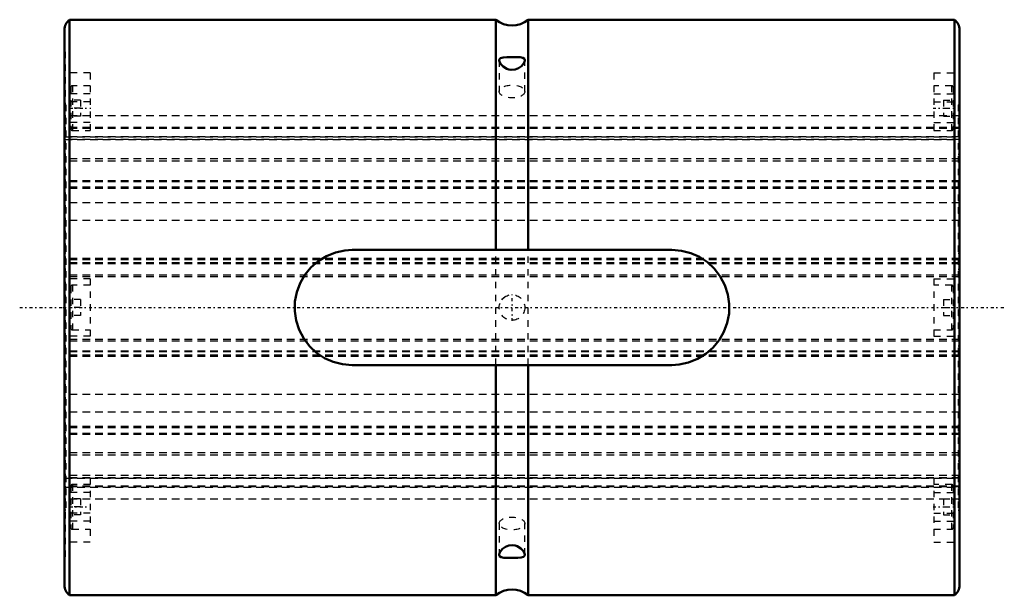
# Model space of a CAD drawing. Header units: millimetres. Extents: x -7 to 147, y -45 to 45.
import ezdxf

# ---------------------------------------------------------------- set-up
doc = ezdxf.new("R2010")
doc.units = ezdxf.units.MM
doc.linetypes.add('Center', pattern=[1.5, 0.45, -0.5, 0.05, -0.5])
doc.linetypes.add('Dashed', pattern=[2, 1, -1])
for name, color, linetype, lineweight in [('2d ConnectionPoints', 7, 'Continuous', 50), ('AM_0', 7, 'Continuous', 50), ('AM_7', 7, 'Center', 25), ('AM_9', 6, 'Dashed', 25)]:
    doc.layers.add(name, color=color, linetype=linetype, lineweight=lineweight)

# ---------------------------------------------------------------- blocks, each defined once
blk = doc.blocks.new('1_60L_cylinder_0_in_SLS60L1140_00__4')
at = {"layer": 'AM_0'}
for p, q in [((67.47, 45), (0.8, 45)), ((0.8, 45), (0.8, -45)), ((67.47, 45), (67.47, 9)), ((139.2, 45), (72.53, 45)), ((72.53, 45), (72.53, 9)), ((139.2, 45), (139.2, -45)), ((0, 43.4), (0, -43.4)), ((140, 43.4), (140, -43.4)), ((45, 9), (95, 9)), ((95, -9), (45, -9)), ((67.47, -9), (67.47, -45)), ((72.53, -9), (72.53, -45)), ((0.8, -45), (67.47, -45)), ((72.53, -45), (139.2, -45))]:
    blk.add_line(p, q, dxfattribs=at)
for points in [[(69.17, 39.14), (68.6, 39.1), (68.2, 38.99), (68.08, 38.89), (68.01, 38.75), (68, 38.65)], [(68, 38.65), (68.04, 38.42), (68.24, 38.06), (68.61, 37.67), (69.19, 37.32), (69.51, 37.21), (69.86, 37.16), (70.47, 37.21), (71.02, 37.41), (71.49, 37.76), (71.86, 38.21), (71.96, 38.43), (72, 38.62), (72, 38.65)], [(72, 38.65), (71.93, 38.88), (71.7, 39.04), (71.28, 39.12), (70.67, 39.15), (70, 39.15), (69.41, 39.15), (69.17, 39.14)], [(45, -9), (43.51, -8.87), (42.05, -8.5), (40.69, -7.9), (39.44, -7.08), (38.34, -6.05), (37.42, -4.85), (36.71, -3.5), (36.24, -2.05), (36.02, -0.55), (36.05, 0.96), (36.33, 2.42), (36.85, 3.81), (37.59, 5.11), (38.53, 6.26), (39.68, 7.26), (40.97, 8.05), (42.39, 8.61), (43.88, 8.93), (45, 9)], [(95, 9), (96.49, 8.87), (97.95, 8.5), (99.31, 7.9), (100.56, 7.08), (101.66, 6.05), (102.58, 4.85), (103.29, 3.5), (103.76, 2.05), (103.98, 0.55), (103.95, -0.96), (103.67, -2.42), (103.15, -3.81), (102.41, -5.11), (101.47, -6.26), (100.32, -7.26), (99.03, -8.05), (97.61, -8.61), (96.12, -8.93), (95, -9)], [(72, -38.65), (71.95, -38.42), (71.76, -38.06), (71.38, -37.66), (70.81, -37.31), (70.48, -37.21), (70.13, -37.16), (69.52, -37.21), (68.98, -37.42), (68.5, -37.76), (68.14, -38.22), (68.04, -38.43), (68, -38.63), (68, -38.65)], [(68, -38.65), (68.07, -38.89), (68.3, -39.04), (68.72, -39.12), (69.17, -39.14)], [(69.17, -39.14), (69.75, -39.15), (70.36, -39.15), (70.91, -39.14), (71.41, -39.1), (71.8, -38.99), (71.92, -38.89), (71.99, -38.75), (72, -38.65)]]:
    blk.add_lwpolyline(points, dxfattribs=at)
for centre, radius, start, end in [((2, 43.4), 2, 126.8699, 180), ((70, 48.1), 4, 230.7652, 309.2348), ((138, 43.4), 2, 0, 53.1301), ((2, -43.4), 2, 180, 233.1301), ((70, -48.1), 4, 50.7652, 129.2348), ((138, -43.4), 2, 306.8699, 360)]:
    blk.add_arc(centre, radius, start, end, dxfattribs=at)
at = {"layer": 'AM_7'}
for p, q in [((0.85, 31.18), (4.15, 31.18)), ((135.85, 31.18), (139.15, 31.18)), ((70, -2.1), (70, 2.1)), ((-7, 0), (147, 0)), ((0.85, -31.18), (4.15, -31.18)), ((135.85, -31.18), (139.15, -31.18))]:
    blk.add_line(p, q, dxfattribs=at)
at = {"layer": 'AM_9'}
for p, q in [((0.1, 40), (0, 40)), ((0.1, 40), (0.1, -40)), ((68, 38.64), (68, 33.77)), ((72, 33.77), (72, 38.65)), ((140, 40), (139.9, 40)), ((139.9, 40), (139.9, -40)), ((4, 36.67), (0.1, 36.67)), ((4, 36.67), (4, 26.68)), ((136, 36.67), (136, 26.68)), ((136, 36.67), (139.9, 36.67)), ((1, 34.43), (1, 27.93)), ((1.25, 34.68), (1.25, 27.68)), ((4, 34.68), (1.25, 34.68)), ((138.75, 34.68), (136, 34.68)), ((138.75, 34.68), (138.75, 27.68)), ((139, 34.43), (139, 27.93)), ((4, 33.43), (0.1, 33.43)), ((2.5, 32.43), (1, 32.43)), ((2.5, 32.43), (2.5, 29.93)), ((136, 33.43), (139.9, 33.43)), ((137.5, 32.43), (139, 32.43)), ((137.5, 32.43), (137.5, 29.93)), ((4, 32.17), (0.1, 32.17)), ((0.2, 31.68), (0.1, 31.68)), ((0.2, 31.68), (0.2, -31.68)), ((2.5, 31.18), (1, 31.18)), ((136, 32.17), (139.9, 32.17)), ((137.5, 31.18), (139, 31.18)), ((139.8, 31.68), (139.9, 31.68)), ((139.8, 31.68), (139.8, -31.68)), ((0.2, 29.95), (0.1, 29.95)), ((139.8, 29.96), (0.2, 29.96)), ((2.5, 29.93), (1, 29.93)), ((137.5, 29.93), (139, 29.93)), ((139.8, 29.95), (139.9, 29.95)), ((4, 28.93), (0.1, 28.93)), ((0.2, 28.1), (0.1, 28.1)), ((0.2, 28.05), (0.1, 28.05)), ((139.8, 28.14), (0.2, 28.14)), ((139.8, 28.12), (0.2, 28.12)), ((139.8, 28.01), (0.2, 28.01)), ((136, 28.93), (139.9, 28.93)), ((139.8, 28.1), (139.9, 28.1)), ((139.8, 28.05), (139.9, 28.05)), ((0.2, 26.81), (0.1, 26.81)), ((0.1, 26.68), (4, 26.68)), ((0.2, 26.69), (139.8, 26.69)), ((139.8, 26.69), (0.2, 26.69)), ((139.8, 26.69), (0.2, 26.69)), ((139.8, 26.66), (0.2, 26.66)), ((139.8, 26.29), (0.2, 26.29)), ((0.2, 26.26), (139.8, 26.26)), ((1.25, 27.68), (4, 27.68)), ((136, 27.68), (138.75, 27.68)), ((136, 26.68), (139.9, 26.68)), ((139.9, 26.81), (139.8, 26.81)), ((0.2, 23.98), (0.1, 23.98)), ((139.8, 23.24), (0.2, 23.24)), ((139.8, 23.98), (139.9, 23.98)), ((139.8, 22.87), (0.2, 22.87)), ((0.2, 19.62), (0.1, 19.62)), ((139.8, 19.81), (0.2, 19.81)), ((139.8, 19.65), (0.2, 19.65)), ((139.8, 18.83), (0.2, 18.83)), ((139.8, 18.61), (0.2, 18.61)), ((139.8, 19.62), (139.9, 19.62)), ((0.2, 16.9), (0.1, 16.9)), ((139.8, 16.34), (0.2, 16.34)), ((139.8, 16.9), (139.9, 16.9)), ((0.2, 14.77), (0.1, 14.77)), ((139.8, 14.77), (139.9, 14.77)), ((139.8, 13.62), (0.2, 13.62)), ((0.2, 8.48), (0.1, 8.48)), ((67.47, -9), (67.47, 9)), ((72.53, -9), (72.53, 9)), ((139.8, 8.48), (139.9, 8.48)), ((139.8, 7.68), (0.2, 7.68)), ((139.8, 7.46), (0.2, 7.46)), ((139.8, 6.99), (0.2, 6.99)), ((139.8, 6.85), (0.2, 6.85)), ((0.2, 5.97), (0.1, 5.97)), ((139.8, 5.07), (0.2, 5.07)), ((139.8, 4.81), (0.2, 4.81)), ((139.8, 5.97), (139.9, 5.97)), ((4, 4.5), (0.1, 4.5)), ((1, 3.25), (1, -3.25)), ((1.25, 3.5), (1.25, -3.5)), ((4, 3.5), (1.25, 3.5)), ((4, 4.5), (4, -4.5)), ((136, 4.5), (136, -4.5)), ((136, 4.5), (139.9, 4.5)), ((138.75, 3.5), (136, 3.5)), ((138.75, 3.5), (138.75, -3.5)), ((139, 3.25), (139, -3.25)), ((68.89, 1.66), (68.95, 1.7)), ((0.2, 1.24), (0.1, 1.24)), ((2.5, 1.25), (1, 1.25)), ((2.5, 1.25), (2.5, -1.25)), ((137.5, 1.25), (139, 1.25)), ((137.5, 1.25), (137.5, -1.25)), ((139.8, 1.24), (139.9, 1.24)), ((0.1, -1.24), (0.2, -1.24)), ((2.5, 0), (1, 0)), ((2.5, -1.25), (1, -1.25)), ((137.5, 0), (139, 0)), ((137.5, -1.25), (139, -1.25)), ((139.8, -1.24), (139.9, -1.24)), ((4, -4.5), (0.1, -4.5)), ((1.25, -3.5), (4, -3.5)), ((136, -3.5), (138.75, -3.5)), ((136, -4.5), (139.9, -4.5)), ((0.2, -5.97), (0.1, -5.97)), ((139.8, -5.02), (0.2, -5.02)), ((139.8, -5.27), (0.2, -5.27)), ((139.8, -5.97), (139.9, -5.97)), ((139.8, -6.84), (0.2, -6.84)), ((139.8, -6.95), (0.2, -6.95)), ((139.8, -7.46), (0.2, -7.46)), ((139.8, -7.68), (0.2, -7.68)), ((0.2, -8.48), (0.1, -8.48)), ((139.8, -8.48), (139.9, -8.48)), ((139.8, -13.62), (0.2, -13.62)), ((0.2, -14.77), (0.1, -14.77)), ((139.8, -14.77), (139.9, -14.77)), ((0.2, -16.9), (0.1, -16.9)), ((139.8, -16.34), (0.2, -16.34)), ((139.8, -16.9), (139.9, -16.9)), ((0.2, -19.62), (0.1, -19.62)), ((139.8, -18.61), (0.2, -18.61)), ((139.8, -18.83), (0.2, -18.83)), ((139.8, -19.72), (0.2, -19.72)), ((139.8, -19.85), (0.2, -19.85)), ((139.8, -19.62), (139.9, -19.62)), ((139.8, -22.74), (0.2, -22.74)), ((0.2, -23.98), (0.1, -23.98)), ((139.8, -23.11), (0.2, -23.11)), ((139.8, -23.98), (139.9, -23.98)), ((4, -26.68), (0.1, -26.68)), ((0.1, -26.81), (0.2, -26.81)), ((139.8, -26.26), (0.2, -26.26)), ((139.8, -26.29), (0.2, -26.29)), ((139.8, -26.63), (0.2, -26.63)), ((139.8, -26.64), (0.2, -26.64)), ((139.8, -26.66), (0.2, -26.66)), ((0.2, -26.66), (139.8, -26.66)), ((1.25, -27.68), (1.25, -34.68)), ((4, -27.68), (1.25, -27.68)), ((4, -26.68), (4, -36.67)), ((139.9, -26.68), (136, -26.68)), ((136, -26.68), (136, -36.67)), ((138.75, -27.68), (136, -27.68)), ((138.75, -27.68), (138.75, -34.68)), ((139.8, -26.81), (139.9, -26.81)), ((0.2, -28.05), (0.1, -28.05)), ((0.2, -28.1), (0.1, -28.1)), ((4, -28.93), (0.1, -28.93)), ((139.8, -27.94), (0.2, -27.94)), ((139.8, -28.05), (0.2, -28.05)), ((0.2, -28.07), (139.8, -28.07)), ((1, -27.93), (1, -34.43)), ((136, -28.93), (139.9, -28.93)), ((139, -27.93), (139, -34.43)), ((139.8, -28.05), (139.9, -28.05)), ((139.8, -28.1), (139.9, -28.1)), ((0.2, -29.95), (0.1, -29.95)), ((139.8, -29.96), (0.2, -29.96)), ((2.5, -29.93), (1, -29.93)), ((2.5, -29.93), (2.5, -32.43)), ((137.5, -29.93), (139, -29.93)), ((137.5, -29.93), (137.5, -32.43)), ((139.8, -29.95), (139.9, -29.95)), ((0.2, -31.68), (0.1, -31.68)), ((4, -32.17), (0.1, -32.17)), ((2.5, -31.18), (1, -31.18)), ((136, -32.17), (139.9, -32.17)), ((137.5, -31.18), (139, -31.18)), ((139.8, -31.68), (139.9, -31.68)), ((4, -33.43), (0.1, -33.43)), ((2.5, -32.43), (1, -32.43)), ((68, -33.77), (68, -38.65)), ((72, -38.64), (72, -33.77)), ((136, -33.43), (139.9, -33.43)), ((137.5, -32.43), (139, -32.43)), ((1.25, -34.68), (4, -34.68)), ((136, -34.68), (138.75, -34.68)), ((4, -36.67), (0.1, -36.67)), ((136, -36.67), (139.9, -36.67)), ((0, -40), (0.1, -40)), ((139.9, -40), (140, -40))]:
    blk.add_line(p, q, dxfattribs=at)
blk.add_lwpolyline([(68.42, 1.22), (68.51, 1.33), (68.89, 1.66)], dxfattribs=at)
blk.add_circle((70, 0), 2, dxfattribs=at)
for centre, start, end in [((1.25, 34.43), 90, 180), ((138.75, 34.43), 360, 90), ((1.25, 27.93), 180, 270), ((138.75, 27.93), 270, 0), ((1.25, 3.25), 90, 180), ((138.75, 3.25), 360, 90), ((1.25, -3.25), 180, 270), ((138.75, -3.25), 270, 0), ((1.25, -27.93), 90, 180), ((138.75, -27.93), 360, 90), ((1.25, -34.43), 180, 270), ((138.75, -34.43), 270, 0)]:
    blk.add_arc(centre, 0.25, start, end, dxfattribs=at)
for centre, major_axis in [((70, 33.77), (2, 0)), ((70, -33.77), (-2, 0))]:
    blk.add_ellipse(centre, major_axis=major_axis, ratio=0.5, dxfattribs=at)
blk = doc.blocks.new('2_60_L140__0_in_SLS60L1140_00__4')
at = {"layer": 'AM_9'}
for p, q in [((140, 29.96), (0, 29.96)), ((140, 28.14), (0, 28.14)), ((140, 28.12), (0, 28.12)), ((140, 28.01), (0, 28.01)), ((0, 26.69), (140, 26.69)), ((140, 26.69), (0, 26.69)), ((140, 26.69), (0, 26.69)), ((140, 26.66), (0, 26.66)), ((140, 26.29), (0, 26.29)), ((0, 26.26), (140, 26.26)), ((140, 23.24), (0, 23.24)), ((140, 22.87), (0, 22.87)), ((140, 19.81), (0, 19.81)), ((140, 19.65), (0, 19.65)), ((140, 18.83), (0, 18.83)), ((140, 18.61), (0, 18.61)), ((140, 16.34), (0, 16.34)), ((140, 13.62), (0, 13.62)), ((140, 7.68), (0, 7.68)), ((140, 7.46), (0, 7.46)), ((140, 6.99), (0, 6.99)), ((140, 6.85), (0, 6.85)), ((140, 5.07), (0, 5.07)), ((140, 4.81), (0, 4.81)), ((140, -5.02), (0, -5.02)), ((140, -5.27), (0, -5.27)), ((140, -6.84), (0, -6.84)), ((140, -6.95), (0, -6.95)), ((140, -7.46), (0, -7.46)), ((140, -7.68), (0, -7.68)), ((140, -13.62), (0, -13.62)), ((140, -16.34), (0, -16.34)), ((140, -18.61), (0, -18.61)), ((140, -18.83), (0, -18.83)), ((140, -19.72), (0, -19.72)), ((140, -19.85), (0, -19.85)), ((140, -22.74), (0, -22.74)), ((140, -23.11), (0, -23.11)), ((140, -26.26), (0, -26.26)), ((140, -26.29), (0, -26.29)), ((140, -26.63), (0, -26.63)), ((140, -26.64), (0, -26.64)), ((140, -26.66), (0, -26.66)), ((0, -26.66), (140, -26.66)), ((140, -27.94), (0, -27.94)), ((140, -28.05), (0, -28.05)), ((0, -28.07), (140, -28.07)), ((140, -29.96), (0, -29.96))]:
    blk.add_line(p, q, dxfattribs=at)

msp = doc.modelspace()

# ---------------------------------------------------------------- linework, layer by layer
at = {"layer": '2d ConnectionPoints'}
msp.add_point((0, 0), dxfattribs=at)

# ---------------------------------------------------------------- block references
for name in ['1_60L_cylinder_0_in_SLS60L1140_00__4', '2_60_L140__0_in_SLS60L1140_00__4']:
    msp.add_blockref(name, (0, 0))

doc.saveas('drawing.dxf')
